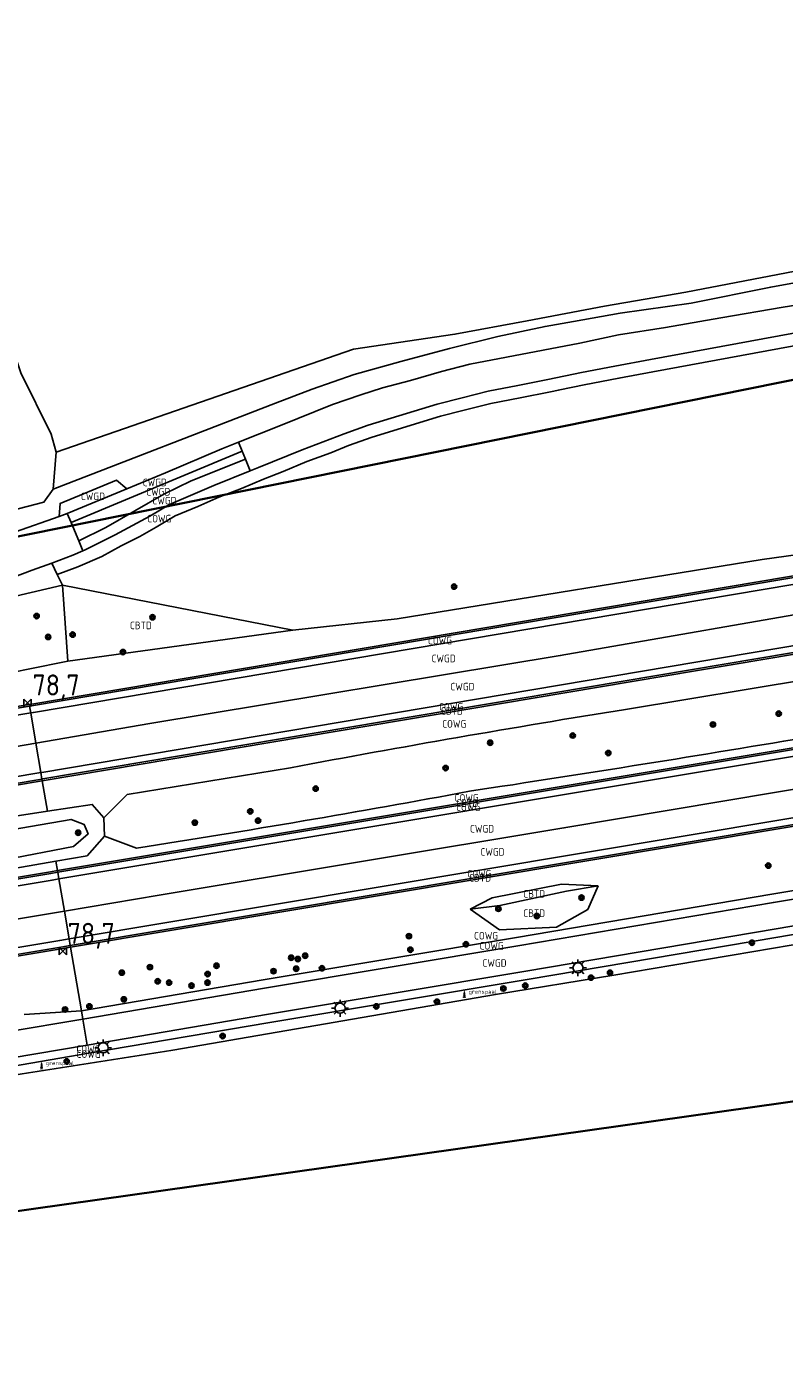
# Model space of a CAD drawing. Extents: x 143041 to 144480, y 457187 to 457942.
# Tile 11 of 20: x 143714 to 143804, y 457526 to 457686. Entities that reach past the tile are written whole.
import ezdxf
from ezdxf.enums import TextEntityAlignment as Align

# ---------------------------------------------------------------- set-up
doc = ezdxf.new("R2010")
doc.units = 0
doc.header["$LTSCALE"] = 4
doc.linetypes.add('STIPPELGROF', pattern=[0.75, 0.5, -0.25])
doc.layers.get('0').update_dxf_attribs({"linetype": 'CONTINUOUS'})
for name, color, linetype in [('CBTD', 7, 'CONTINUOUS'), ('COWG', 7, 'CONTINUOUS'), ('CWGD', 7, 'CONTINUOUS'), ('G_BTD', 3, 'CONTINUOUS'), ('G_OWG', 6, 'CONTINUOUS'), ('G_WGD', 7, 'CONTINUOUS'), ('PPALHM', 10, 'CONTINUOUS'), ('PVGO', 102, 'CONTINUOUS')]:
    doc.layers.add(name, color=color, linetype=linetype)
doc.layers.add('meetgrens', color=10, linetype='STIPPELGROF', lineweight=35)
doc.layers.add('PPAL', color=7, linetype='CONTINUOUS', true_color=0xbd2877)
doc.styles.add('ISO', font='ISO')
doc.styles.get("Standard").update_dxf_attribs({"font": 'ISO'})

# ---------------------------------------------------------------- blocks, each defined once
blk = doc.blocks.new('lichtmast')
at = {"color": 0}
for p, q in [((-0.6, 0), (-1, 0)), ((-0.71, 0.71), (-0.42, 0.42)), ((0, 0.6), (0, 1)), ((0.42, 0.42), (0.71, 0.71)), ((0.6, 0), (1, 0)), ((-0.42, -0.42), (-0.71, -0.71)), ((0, -0.6), (0, -1)), ((0.42, -0.42), (0.71, -0.71))]:
    blk.add_line(p, q, dxfattribs=at)
blk.add_circle((0, 0), 0.6, dxfattribs=at)
blk = doc.blocks.new('boom')
at = {"color": 0}
for radius in [0.315, 0.225, 0.135]:
    blk.add_circle((0, 0), radius, dxfattribs=at)
blk = doc.blocks.new('grensmarkering')
at = {"linetype": 'ByBlock', "lineweight": -2}
h = blk.add_hatch(color=0, dxfattribs=at)
h.dxf.hatch_style = 1
h.paths.add_polyline_path([(0.09, 0.55, 0.219912), (0.05, 0.61, -0.457379), (0.04, 0.66, 2.245674), (-0.04, 0.66, -0.457379), (-0.05, 0.61, 0.219912), (-0.09, 0.55), (-0.15, 0.04), (-0.18, 0.04), (-0.18, 0.01, 0.018367), (-0.1, 0, -0.954633), (0.1, 0, 0.018367), (0.18, 0.01), (0.18, 0.04), (0.15, 0.04)])
at = {"linetype": 'ByBlock', "lineweight": -2, "true_color": 0x681648}
h = blk.add_hatch(color=219, dxfattribs=at)
h.dxf.hatch_style = 1
h.paths.add_polyline_path([(0.1, 0, 1), (-0.1, 0, 1)])
at = {"linetype": 'ByBlock', "lineweight": -2}
h = blk.add_hatch(color=0, dxfattribs=at)
h.dxf.hatch_style = 1
h.paths.add_polyline_path([(0.18, -0.04, -0.022381), (0.08, -0.06, -0.528879), (-0.08, -0.06, -0.022381), (-0.18, -0.04), (-0.18, -0.13, 0.083333), (0.18, -0.13)])
at = {"color": 0, "linetype": 'ByBlock', "lineweight": -2}
blk.add_attdef('GRENSMARKERING', (0.5, 0.35), '', height=0.5, dxfattribs=at)
blk = doc.blocks.new('kilometerpaal')
at = {"color": 0}
for p, q in [((-0.44, 0.44), (0.44, -0.44)), ((-0.44, -0.44), (-0.44, 0.44)), ((0.44, 0.44), (-0.44, -0.44)), ((0.44, -0.44), (0.44, 0.44))]:
    blk.add_line(p, q, dxfattribs=at)
at = {"color": 0, "style": 'ISO'}
blk.add_attdef('KILOMETERPAAL', (0.59, 0.87), '', height=2.5, dxfattribs=at)

msp = doc.modelspace()

# ---------------------------------------------------------------- linework, layer by layer
at = {"layer": 'G_BTD', "linetype": 'Continuous', "transparency": 33554687}
for points in [[(143717.591, 457635.165), (143716.991, 457637.303), (143713.393, 457644.57), (143711.469, 457650.457), (143702.098, 457700.822), (143694.822, 457743.218), (143691.777, 457767.479), (143690.017, 457792.107), (143680.631, 457826.399), (143701.578, 457831.667), (143723.601, 457836.433), (143738.201, 457839.729), (143759.206, 457846.5), (143766.169, 457849.029), (143774.685, 457853.215), (143783.907, 457856.095), (143809.89, 457863.79)], [(144055.848, 457702.909), (144040.011, 457699.718), (144027.444, 457697.553), (144008.855, 457694.132), (143999.573, 457692.42), (143989.833, 457690.925), (143980.246, 457689.763), (143951.198, 457683.698), (143917.038, 457677.386), (143902.147, 457674.706), (143891.036, 457672.836), (143878.865, 457670.634), (143867.589, 457668.631), (143855.453, 457666.264), (143834.155, 457662.215), (143810.426, 457657.644), (143792.485, 457654.196), (143782.815, 457652.511), (143773.609, 457650.778), (143765.021, 457649.179), (143752.942, 457647.409), (143717.591, 457635.165)], [(143717.591, 457635.165), (143717.233, 457630.739)], [(143718.338, 457619.344), (143718.972, 457610.298)], [(143718.338, 457619.344), (143745.729, 457613.985)], [(143715.953, 457596.063), (143653.364, 457585.505), (143616.973, 457579.386)], [(143715.919, 457596.26), (143715.953, 457596.063)], [(143716.569, 457592.442), (143698.024, 457589.594), (143680.243, 457586.548)], [(143681.336, 457585.205), (143698.622, 457587.892), (143719.382, 457591.465), (143720.945, 457590.876), (143721.391, 457589.742), (143719.667, 457588.242), (143703.225, 457585.086), (143681.907, 457582.2)], [(143723.287, 457591.658), (143723.368, 457589.47)], [(143717.58, 457586.502), (143681.639, 457580.235)], [(143618.555, 457568.793), (143621.825, 457569.339), (143716.944, 457585.233), (143717.772, 457585.372)], [(143717.772, 457585.372), (143717.806, 457585.175)], [(143782.04, 457583.578), (143778.285, 457582.919), (143770.368, 457581.224), (143766.845, 457580.805)], [(143719.287, 457576.476), (143719.321, 457576.278)]]:
    msp.add_lwpolyline(points, dxfattribs=at)
at = {"layer": 'G_OWG', "linetype": 'Continuous', "transparency": 33554687}
for points in [[(143745.729, 457613.985), (143758.163, 457615.312), (143801.565, 457622.403), (143822.653, 457625.324), (143852.58, 457630.02), (143917.124, 457640.953), (143948.091, 457646.554), (143970.006, 457650.857), (143993.919, 457655.535), (144006.215, 457657.719), (144010.088, 457658.407)], [(143717.233, 457630.739), (143743.68, 457640.97), (143748.03, 457642.63), (143753.02, 457644.38), (143758.6, 457645.93), (143764.36, 457647.5), (143770.12, 457648.89), (143775.73, 457650.11), (143779.13, 457650.71), (143784.65, 457651.68), (143793.12, 457652.89), (143802.57, 457654.79), (143811.24, 457656.37)], [(143517.301, 457571.86), (143615.597, 457588.468), (143651.941, 457594.605), (143714.413, 457605.121), (143714.725, 457605.174), (143811.857, 457621.549), (143812.616, 457621.677), (143912.792, 457638.538), (144006.778, 457654.366), (144010.6, 457655.009), (144010.612, 457655.011)], [(143717.727, 457620.605), (143720.174, 457621.524), (143723.029, 457622.725), (143725.325, 457624), (143726.2, 457624.447), (143727.544, 457625.135), (143729.501, 457626.231), (143731.738, 457627.596), (143734.445, 457628.687), (143736.933, 457629.812), (143739.649, 457630.823), (143742.241, 457631.923), (143744.578, 457632.841), (143747.395, 457634.041), (143750.268, 457635.073), (143752.374, 457635.942), (143755.178, 457636.931), (143763.307, 457639.423), (143765.954, 457640.089), (143769.297, 457640.936), (143772.786, 457641.618), (143776.397, 457642.336), (143777.316, 457642.526), (143777.472, 457642.558), (143780.388, 457643.162), (143784.505, 457643.935), (143788.564, 457644.701), (143820.614, 457650.618)], [(143717.233, 457630.739), (143716.155, 457629.204), (143708.19, 457627.15), (143702.68, 457626.03), (143698.46, 457625.38), (143693.34, 457625.04), (143687.71, 457625.58), (143681.39, 457626.88), (143675.11, 457627.93), (143667.56, 457629.18), (143660.08, 457630.97), (143653.66, 457632.53), (143648.78, 457634.05), (143648.36, 457634.1)], [(143714.444, 457604.924), (143811.89, 457621.352)], [(143717.727, 457620.605), (143717.07, 457621.96)], [(143718.338, 457619.344), (143717.727, 457620.605)], [(143718.338, 457619.344), (143702.227, 457615.554), (143696.302, 457614.56)], [(143745.729, 457613.985), (143718.972, 457610.298)], [(143813.352, 457612.674), (143813.297, 457612.665), (143716.026, 457596.278), (143715.919, 457596.26)], [(143715.953, 457596.063), (143813.385, 457612.477)], [(143813.944, 457609.159), (143807.276, 457608.173), (143785.297, 457604.549)], [(143615.645, 457588.273), (143651.974, 457594.408), (143714.444, 457604.924)], [(143714.444, 457604.924), (143714.579, 457604.135)], [(143815.209, 457601.654), (143717.772, 457585.372)], [(143815.242, 457601.457), (143717.806, 457585.175)], [(143715.785, 457597.049), (143715.919, 457596.26)], [(143723.287, 457591.658), (143726.06, 457594.431), (143745.453, 457597.611)], [(143715.919, 457596.26), (143653.331, 457585.702), (143617.33, 457579.649), (143616.943, 457579.584)], [(143715.953, 457596.063), (143716.569, 457592.442)], [(143723.287, 457591.658), (143721.89, 457593.259), (143716.569, 457592.442)], [(143719.287, 457576.476), (143816.706, 457592.764)], [(143816.739, 457592.566), (143719.321, 457576.278)], [(143723.368, 457589.47), (143721.283, 457587.148), (143717.58, 457586.502)], [(143727.166, 457588.034), (143723.368, 457589.47)], [(143717.772, 457585.372), (143717.58, 457586.502)], [(143618.585, 457568.595), (143621.858, 457569.142), (143716.977, 457585.036), (143717.806, 457585.175)], [(143717.941, 457584.386), (143717.806, 457585.175)], [(143720.61, 457568.706), (143742.227, 457572.369), (143772.329, 457577.421), (143802.712, 457582.578), (143816.666, 457584.9), (143817.328, 457585.011), (143817.993, 457585.124)], [(143782.04, 457583.578), (143777.7, 457583.766), (143769.435, 457582.144), (143766.845, 457580.805)], [(143782.04, 457583.578), (143780.822, 457580.768), (143777.076, 457578.666), (143770.298, 457578.318), (143766.845, 457580.805)], [(143836.865, 457581.786), (143812.009, 457577.697), (143797.965, 457575.309), (143790.941, 457574.129), (143783.914, 457572.958), (143769.858, 457570.643), (143731.494, 457564.004)], [(143818.437, 457580.027), (143803.396, 457577.47), (143773.61, 457572.44), (143742.999, 457567.309), (143721.472, 457563.644), (143712.308, 457562.084)], [(143619.892, 457559.848), (143718.154, 457576.286), (143719.287, 457576.476)], [(143619.923, 457559.65), (143718.187, 457576.089), (143719.321, 457576.278)], [(143719.153, 457577.264), (143719.287, 457576.476)], [(143719.321, 457576.278), (143720.61, 457568.706)], [(143713.813, 457568.245), (143720.61, 457568.706)], [(143720.61, 457568.706), (143720.778, 457567.72)]]:
    msp.add_lwpolyline(points, dxfattribs=at)
for points in [[(143718.972, 457610.298, -0.003075), (143668.85, 457600.405)], [(143745.453, 457597.611, -0.0069352), (143785.297, 457604.549)], [(143807.953, 457601.421, -0.0042665), (143766.746, 457594.813)], [(143766.746, 457594.813, -0.0068942), (143727.166, 457588.034)], [(143699.213, 457558.812, -0.0043997), (143731.494, 457564.004)]]:
    msp.add_lwpolyline(points, format="xyb", dxfattribs=at)
at = {"layer": 'G_WGD', "linetype": 'Continuous', "transparency": 33554687}
for points in [[(144043.048, 457691.522), (144036.514, 457691.004), (144029.09, 457689.725), (144019.578, 457687.78), (144000, 457684.258), (143975.97, 457679.95), (143934.38, 457672.64), (143890.39, 457664.73), (143846.79, 457656.72), (143820.38, 457652.1), (143788.26, 457646.17), (143784.02, 457645.37), (143780.08, 457644.63), (143776.07, 457643.8), (143772.5, 457643.09), (143768.97, 457642.4), (143765.89, 457641.62), (143762.91, 457640.87), (143754.72, 457638.36), (143751.83, 457637.34), (143746.85, 457635.44), (143741.67, 457633.31), (143740.672, 457632.913)], [(143739.294, 457636.342), (143744.29, 457638.34), (143750.45, 457640.82), (143753.84, 457641.97), (143756.41, 457642.81), (143759.75, 457643.68), (143763.41, 457644.75), (143766.8, 457645.6), (143779.85, 457648.13), (143784.46, 457649.09), (143790.07, 457649.99), (143796.63, 457651.12), (143804.04, 457652.38), (143811.34, 457653.56)], [(143726.001, 457630.782), (143730.62, 457632.7), (143737.29, 457635.54), (143739.294, 457636.342)], [(143739.294, 457636.342), (143739.722, 457635.278)], [(143739.722, 457635.278), (143719.38, 457626.769)], [(143740.104, 457634.326), (143733.651, 457631.732), (143730.41, 457630.144), (143723.497, 457626.209), (143720.29, 457624.585)], [(143739.722, 457635.278), (143740.104, 457634.326)], [(143740.672, 457632.913), (143740.104, 457634.326)], [(143740.672, 457632.913), (143736.36, 457631.2), (143731.06, 457628.94), (143728.75, 457627.53), (143724.63, 457625.33), (143720.966, 457623.485), (143720.781, 457623.407)], [(143726.001, 457630.782), (143724.779, 457631.837), (143718.073, 457629.053), (143717.954, 457627.501)], [(143726.001, 457630.782), (143718.931, 457627.847)], [(143712.76, 457625.66), (143717.954, 457627.501)], [(143717.954, 457627.501), (143718.931, 457627.847)], [(143718.931, 457627.847), (143719.38, 457626.769)], [(143720.29, 457624.585), (143719.38, 457626.769)], [(143720.781, 457623.407), (143720.29, 457624.585)], [(143720.781, 457623.407), (143719.6, 457622.91), (143717.07, 457621.96)], [(143717.07, 457621.96), (143714.77, 457621.13), (143712.15, 457620.14), (143709.46, 457619.48), (143706.84, 457618.78), (143704.05, 457617.88), (143701.17, 457617.32), (143697.95, 457616.86), (143694.73, 457616.39), (143691.82, 457616.04), (143688.7, 457615.76), (143685.6, 457615.61), (143683.12, 457615.57), (143680.24, 457615.64), (143677.66, 457615.91), (143675.49, 457616.19), (143674.745, 457616.29)], [(143812.023, 457620.563), (143714.892, 457604.188), (143714.579, 457604.135)], [(143715.191, 457600.537), (143728.729, 457602.859), (143777.539, 457610.952), (143812.612, 457617.067)], [(143813.219, 457613.463), (143813.164, 457613.454), (143715.893, 457597.067), (143715.785, 457597.049)], [(143714.579, 457604.135), (143652.107, 457593.619), (143615.763, 457587.482)], [(143714.579, 457604.135), (143715.191, 457600.537)], [(143616.317, 457583.777), (143683.03, 457595.022), (143715.191, 457600.537)], [(143715.191, 457600.537), (143715.785, 457597.049)], [(143815.375, 457600.668), (143717.941, 457584.386)], [(143715.785, 457597.049), (143653.198, 457586.491), (143617.197, 457580.438), (143616.825, 457580.375)], [(143718.596, 457580.537), (143729.837, 457582.442), (143777.981, 457590.463), (143816.015, 457596.868)], [(143816.573, 457593.552), (143719.153, 457577.264)], [(143618.703, 457567.804), (143621.99, 457568.353), (143717.109, 457584.247), (143717.941, 457584.386)], [(143718.596, 457580.537), (143717.941, 457584.386)], [(143720.778, 457567.72), (143742.393, 457571.383), (143772.495, 457576.435), (143802.878, 457581.592), (143816.83, 457583.914)], [(143721.304, 457564.63), (143742.833, 457568.295), (143773.444, 457573.426), (143803.229, 457578.456), (143818.27, 457581.013), (143818.674, 457581.081)], [(143619.265, 457564.046), (143619.877, 457564.15), (143718.596, 457580.537)], [(143719.153, 457577.264), (143718.596, 457580.537)], [(143619.774, 457560.639), (143718.022, 457577.075), (143719.153, 457577.264)], [(143654.705, 457556.637), (143682.768, 457561.27), (143711.798, 457566.198), (143720.778, 457567.72)], [(143721.304, 457564.63), (143720.778, 457567.72)], [(143621.775, 457547.95), (143622.551, 457548.06), (143652.918, 457553.134), (143682.35, 457558.024), (143712.141, 457563.07), (143721.304, 457564.63)]]:
    msp.add_lwpolyline(points, dxfattribs=at)
at = {"layer": 'meetgrens', "linetype": 'Continuous', "transparency": 33554687, "flags": 128}
msp.add_lwpolyline([(143075.027, 457356.533), (143042.65, 457414.581), (143193.047, 457496.462), (143334.975, 457548.68), (144000.721, 457683.278), (144026.309, 457589.206), (143574.463, 457525.278), (143351.72, 457478.805), (143253.029, 457455.154), (143123.798, 457387.023), (143075.027, 457356.533), (143042.65, 457414.581)], dxfattribs=at)

# ---------------------------------------------------------------- block references
at = {"layer": 'PPAL', "transparency": 33554687}
for p in [(143779.649, 457573.818), (143751.355, 457569.004), (143723.198, 457564.304)]:
    msp.add_blockref('lichtmast', p, dxfattribs=at)
for p in [(143766.136, 457570.377), (143715.875, 457561.89)]:
    msp.add_blockref('grensmarkering', p, dxfattribs=at).add_auto_attribs({'GRENSMARKERING': 'grenspaal'})
at = {"layer": 'PPALHM', "transparency": 33554687}
ref = msp.add_blockref('kilometerpaal', (143714.203, 457605.342), dxfattribs=at)
ref.add_attrib('Puntnummer', '78,7', (143714.794, 457606.21), dxfattribs={"layer": '0', "height": 2.5, "style": 'ISO'})
ref = msp.add_blockref('kilometerpaal', (143718.386, 457575.793), dxfattribs=at)
ref.add_attrib('Puntnummer', '78,7', (143718.977, 457576.661), dxfattribs={"layer": '0', "height": 2.5, "style": 'ISO'})
at = {"layer": 'PVGO', "transparency": 33554687}
for p in [(143764.92, 457619.162), (143715.279, 457615.656), (143729.059, 457615.514), (143716.657, 457613.17), (143719.554, 457613.449), (143725.543, 457611.369), (143803.513, 457604.056), (143795.694, 457602.758), (143769.204, 457600.586), (143779.024, 457601.443), (143783.244, 457599.361), (143763.913, 457597.577), (143748.459, 457595.131), (143740.687, 457592.418), (143734.092, 457591.081), (143741.613, 457591.325), (143720.218, 457589.882), (143802.273, 457585.969), (143770.188, 457580.835), (143780.062, 457582.165), (143774.759, 457579.968), (143759.551, 457577.581), (143759.722, 457575.965), (143766.321, 457576.612), (143800.323, 457576.795), (143745.548, 457575.015), (143746.337, 457574.854), (143747.206, 457575.252), (143725.41, 457573.238), (143728.75, 457573.895), (143735.606, 457573.073), (143736.664, 457574.067), (143743.446, 457573.414), (143746.14, 457573.712), (143749.2, 457573.765), (143783.454, 457573.238), (143729.679, 457572.219), (143731.034, 457572.06), (143733.691, 457571.699), (143735.597, 457572.054), (143770.774, 457571.354), (143773.385, 457571.698), (143781.203, 457572.646), (143725.65, 457570.069), (143762.872, 457569.79), (143718.658, 457568.855), (143721.552, 457569.224), (143755.666, 457569.225), (143737.392, 457565.693), (143718.851, 457562.692)]:
    msp.add_blockref('boom', p, dxfattribs=at)

# ---------------------------------------------------------------- texts
at = {"layer": 'CBTD', "transparency": 33554687, "style": 'ISO'}
for p in [(143727.68, 457614.542), (143764.657, 457604.369), (143766.501, 457593.413), (143768.007, 457584.52), (143774.443, 457582.612), (143774.443, 457580.314)]:
    msp.add_text('CBTD', height=0.9, dxfattribs=at).set_placement(p, align=Align.MIDDLE_CENTER)
at = {"layer": 'COWG', "transparency": 33554687, "style": 'ISO'}
for p in [(143729.864, 457627.247), (143763.234, 457612.744), (143764.569, 457604.862), (143764.932, 457602.831), (143766.411, 457594.025), (143766.591, 457592.922), (143767.93, 457585.014), (143768.723, 457577.627), (143769.381, 457576.432), (143721.444, 457564.147), (143721.46, 457563.554)]:
    msp.add_text('COWG', height=0.9, dxfattribs=at).set_placement(p, align=Align.MIDDLE_CENTER)
at = {"layer": 'CWGD', "transparency": 33554687, "style": 'ISO'}
for p in [(143729.327, 457631.547), (143729.742, 457630.434), (143721.978, 457629.893), (143730.481, 457629.383), (143763.67, 457610.611), (143765.909, 457607.262), (143768.241, 457590.353), (143769.485, 457587.605), (143769.726, 457574.387)]:
    msp.add_text('CWGD', height=0.9, dxfattribs=at).set_placement(p, align=Align.MIDDLE_CENTER)

doc.saveas('drawing.dxf')
